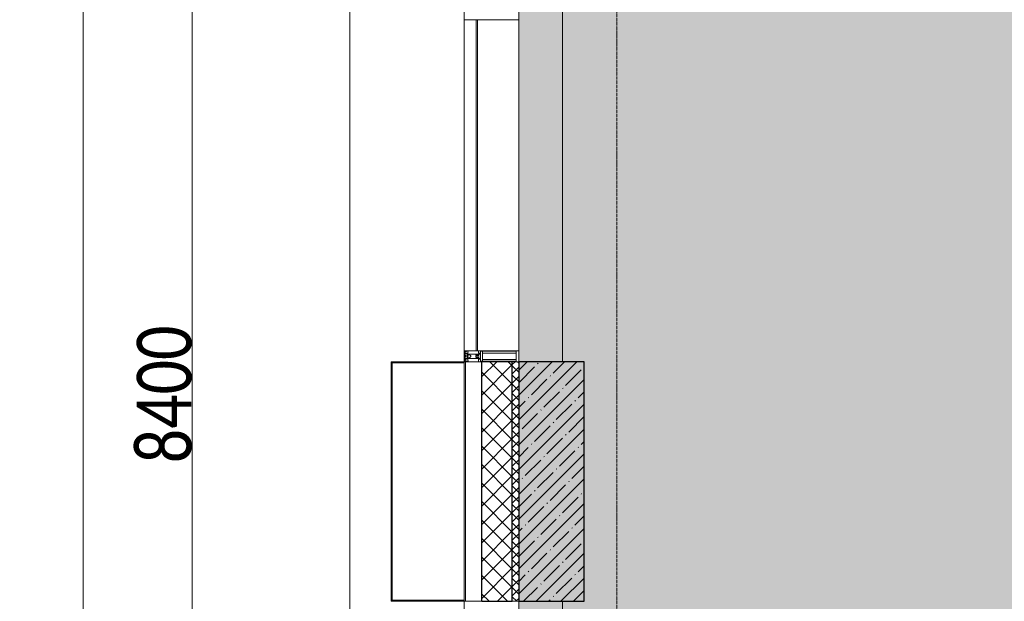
# Model space of a CAD drawing. Header units: millimetres. Extents: x -542966 to 178656, y -69521 to 267189.
# Tile 141 of 256: x -195043 to -190525, y 249486 to 252156. Entities that reach past the tile are written whole.
import ezdxf

# ---------------------------------------------------------------- set-up
doc = ezdxf.new("R2010")
doc.units = ezdxf.units.MM
doc.linetypes.add('-D1d1-15x02', pattern=[19, 15, -2, 0, -2])
doc.layers.get('Defpoints').update_dxf_attribs({"color": 31})
for name, color, linetype, lineweight in [('_0', 7, 'Continuous', 13), ('A-ANNO-DIMS', 8, 'Continuous', 5), ('A-COLS', 7, 'Continuous', 5), ('A-DETL-GENF', 7, 'Continuous', 5), ('A-GLAZ-CURT', 8, 'Continuous', 5), ('A-GLAZ-CWMG', 8, 'Continuous', 5), ('A-WALL', 7, 'Continuous', 5), ('A-WALL-FNSH', 8, 'Continuous', 5), ('I-WALL', 7, 'Continuous', 5), ('S-COLS', 7, 'Continuous', 5), ('S-GRID', 7, 'Continuous', 5), ('Ограждение', 7, 'Continuous', 5), ('Поручни', 7, 'Continuous', 5)]:
    doc.layers.add(name, color=color, linetype=linetype, lineweight=lineweight)
doc.styles.add('Calibri Light', font='calibril.ttf', dxfattribs={"width": 0.8, "height": 250})
doc.dimstyles.new('2_5', dxfattribs={"dimscale": 304.8, "dimtxt": 294.337106, "dimasz": 0.492126, "dimexe": 0.492126, "dimexo": 0.492126, "dimgap": 0, "dimtad": 1, "dimdec": 0, "dimrnd": 5, "dimdsep": 46, "dimtxsty": 'Calibri Light', "dimblk1": 'OBLIQUE', "dimblk2": 'OBLIQUE', "dimsah": 1, "dimcen": 0.09, "dimdle": 0.492126, "dimazin": 0, "dimtfac": 1, "dimtdec": 4, "dimtix": 1, "dimtmove": 0, "dimatfit": 3, "dimfxl": 1, "dimtvp": 1, "dimtolj": 1, "dimtzin": 0, "dimlwd": 5, "dimlwe": 5, "dimarcsym": 2})

# ---------------------------------------------------------------- blocks, each defined once
blk = doc.blocks.new('System Panel - A_PAN_Glass-4766046-50_AS_M_L19')
at = {"layer": 'A-GLAZ-CURT'}
for p, q in [((760, 0), (-760, 0)), ((-760, 0), (-760, -55)), ((760, -55), (760, 0)), ((-760, -55), (760, -55))]:
    blk.add_line(p, q, dxfattribs=at)
blk = doc.blocks.new('Rectangular Mullion - R_StandardFrame_50Wx250H-4766047-50_AS_M_L19')
at = {"layer": 'A-GLAZ-CWMG', "lineweight": 9}
for p, q in [((-50, 84), (-50, 250)), ((-50, 250), (0, 250)), ((0, 250), (0, 0)), ((-50, 0), (-50, 17)), ((0, 0), (-50, 0))]:
    blk.add_line(p, q, dxfattribs=at)
blk = doc.blocks.new('Rectangular Mullion - R_StandardFrame_50Wx250H-4752225-50_AS_M_L19')
at = {"layer": 'A-GLAZ-CWMG', "lineweight": 9}
for p, q in [((-25, 0), (-25, 250)), ((-25, 250), (25, 250)), ((25, 250), (25, 84)), ((25, 0), (-25, 0)), ((25, 17), (25, 0))]:
    blk.add_line(p, q, dxfattribs=at)
blk = doc.blocks.new('Rectangular Mullion - R_InvisibleFrame_50Wx250H-3508448-50_AS_M_L19')
at = {"layer": 'A-GLAZ-CWMG'}
for p, q in [((-690, 25250), (-690, 26770)), ((-500, 25250), (-500, 26770))]:
    blk.add_line(p, q, dxfattribs=at)
blk = doc.blocks.new('Ограждение - Ограждение-4621866-50_AS_M_L19')
at = {"layer": 'Поручни'}
blk.add_line((-1225, 30175), (-1225, 18050), dxfattribs=at)
blk = doc.blocks.new('Rectangular Mullion - 50Wx250H-V1-50_AS_M_L19')
at = {"layer": 'A-DETL-GENF'}
for p, q in [((-25, 65.2), (-25, 250)), ((-25, 250), (0, 250)), ((-23, 237.3), (0, 237.3)), ((-23, 237.3), (-23, 73.6)), ((-14.9, 84), (-14.9, 237.3)), ((25, 250), (0, 250)), ((23, 237.3), (0, 237.3)), ((14.9, 84), (14.9, 237.3)), ((23, 237.3), (23, 73.6)), ((25, 65.2), (25, 250)), ((-14, 65.2), (-25, 65.2)), ((0, 84), (-23, 84)), ((-0.5, 73.6), (-23, 73.6)), ((-14, 71.3), (-14, 65.2)), ((-10, 71.3), (-14, 71.3)), ((-10, 53), (-10, 71.3)), ((-8.7, 53), (-10, 53)), ((-10, 53), (-10, 17)), ((-8.7, 53), (-7, 54.7)), ((-7, 65.2), (-5.9, 67.3)), ((-7, 65.2), (-7, 54.7)), ((-4.1, 67.3), (-5.9, 67.3)), ((-4.1, 67.3), (-2.9, 65.1)), ((-2.9, 65.1), (-2.9, 54.6)), ((-1.3, 53), (-2.9, 54.6)), ((0, 53), (-1.3, 53)), ((0, 84), (23, 84)), ((0, 53), (1.3, 53)), ((0.5, 73.6), (23, 73.6)), ((1.3, 53), (2.9, 54.6)), ((4.1, 67.3), (2.9, 65.1)), ((2.9, 65.1), (2.9, 54.6)), ((4.1, 67.3), (5.9, 67.3)), ((7, 65.2), (5.9, 67.3)), ((7, 65.2), (7, 54.7)), ((8.7, 53), (7, 54.7)), ((8.7, 53), (10, 53)), ((10, 71.3), (14, 71.3)), ((10, 53), (10, 71.3)), ((10, 53), (10, 17)), ((14, 71.3), (14, 65.2)), ((14, 65.2), (25, 65.2)), ((-23.8, 14.6), (-25, 14.2)), ((-25, 0), (-25, 14.2)), ((-22.3, 17), (-23.8, 17)), ((-23.8, 17), (-23.8, 14.6)), ((-22.5, 10.6), (-23.8, 14.6)), ((-22.5, 10.6), (-23.7, 9.9)), ((-23.7, 1.3), (-23.7, 9.9)), ((-23.7, 1.3), (-11.8, 1.3)), ((-23.2, 10.2), (-22.5, 8)), ((-22.5, 8), (-22.5, 4.5)), ((-21.3, 4.5), (-22.5, 4.5)), ((-22.3, 17), (-22.3, 16)), ((-22.3, 16), (-21.3, 16)), ((-19, 17.6), (-21.3, 16)), ((-21.3, 4.5), (-21.3, 6.5)), ((-21.3, 6.5), (-14.2, 6.5)), ((-18.4, 16.6), (-19, 17.6)), ((-7.4, 16.6), (-18.4, 16.6)), ((-14.2, 6.5), (-14.2, 4.5)), ((-13.2, 4.5), (-14.2, 4.5)), ((-13.2, 4.5), (-12.2, 7.2)), ((-12.7, 7.6), (-11.3, 11.4)), ((-12.7, 7.6), (-11.8, 6.9)), ((-12.2, 9), (-12.2, 14.8)), ((-12.2, 14.8), (0, 14.8)), ((-11.8, 1.3), (-11.8, 6.9)), ((-10.5, 11.2), (-11.3, 11.4)), ((-10.5, 1.5), (-10.5, 11.2)), ((-4.8, 1.5), (-10.5, 1.5)), ((-10, 17), (-7.5, 17)), ((-8.5, 23), (-1.5, 30)), ((-8.5, 18.5), (-8.5, 23)), ((-7.5, 18.5), (-8.5, 18.5)), ((-7.5, 17), (-7.5, 18.5)), ((-7.4, 18), (-7.4, 16.6)), ((-2.6, 18), (-7.4, 18)), ((0, 8), (-4.8, 8)), ((-4.8, 1.5), (-4.8, 8)), ((-2.6, 18), (-2.6, 16.8)), ((-2.6, 16.8), (0, 16.8)), ((-1.5, 30), (0, 30)), ((1.5, 30), (0, 30)), ((2.6, 16.8), (0, 16.8)), ((0, 14.8), (0, 16.8)), ((0, 14.8), (0, 16.8)), ((12.2, 14.8), (0, 14.8)), ((0, 0), (0, 8)), ((0, 8), (4.8, 8)), ((0, 0), (0, 8)), ((8.5, 23), (1.5, 30)), ((2.6, 18), (2.6, 16.8)), ((2.6, 18), (7.4, 18)), ((4.8, 1.5), (4.8, 8)), ((4.8, 1.5), (10.5, 1.5)), ((7.4, 18), (7.4, 16.6)), ((7.4, 16.6), (18.4, 16.6)), ((7.5, 18.5), (8.5, 18.5)), ((7.5, 17), (7.5, 18.5)), ((10, 17), (7.5, 17)), ((8.5, 18.5), (8.5, 23)), ((10.5, 11.2), (11.3, 11.4)), ((10.5, 1.5), (10.5, 11.2)), ((12.7, 7.6), (11.3, 11.4)), ((12.7, 7.6), (11.8, 6.9)), ((11.8, 1.3), (11.8, 6.9)), ((23.7, 1.3), (11.8, 1.3)), ((12.2, 9), (12.2, 14.8)), ((13.2, 4.5), (12.2, 7.2)), ((13.2, 4.5), (14.2, 4.5)), ((21.3, 6.5), (14.2, 6.5)), ((14.2, 6.5), (14.2, 4.5)), ((18.4, 16.6), (19, 17.6)), ((19, 17.6), (21.3, 16)), ((22.3, 16), (21.3, 16)), ((21.3, 4.5), (21.3, 6.5)), ((21.3, 4.5), (22.5, 4.5)), ((22.3, 17), (22.3, 16)), ((22.3, 17), (23.8, 17)), ((22.5, 10.6), (23.8, 14.6)), ((22.5, 10.6), (23.7, 9.9)), ((23.2, 10.2), (22.5, 8)), ((22.5, 8), (22.5, 4.5)), ((23.7, 1.3), (23.7, 9.9)), ((23.8, 17), (23.8, 14.6)), ((23.8, 14.6), (25, 14.2)), ((25, 0), (25, 14.2)), ((-25, 0), (0, 0)), ((25, 0), (0, 0))]:
    blk.add_line(p, q, dxfattribs=at)
for centre, start, end in [((-0.5, 73.1), 360, 90), ((0.5, 73.1), 90, 180)]:
    blk.add_arc(centre, 0.5, start, end, dxfattribs=at)
blk = doc.blocks.new('Rectangular Mullion - R_StandardFrame_50Wx250H-4766657-50_AS_M_L19')
at = {"layer": 'A-GLAZ-CWMG', "lineweight": 9}
for p, q in [((0, 250), (-50, 250)), ((-50, 250), (-50, 0)), ((0, 0), (0, 250)), ((-50, 0), (0, 0))]:
    blk.add_line(p, q, dxfattribs=at)
blk = doc.blocks.new('RST_AR_KMN_R22_B3_FCD_rvt-1-50_AS_M_L19')
at = {"layer": 'A-WALL'}
h = blk.add_hatch(dxfattribs=at)
h.set_pattern_fill('FP_7', color=256, style=0, pattern_type=2)
h.set_pattern_definition([(45, (0, 0), (-42.4264, 42.4264), []), (135, (0, 0), (-42.4264, -42.4264), [])])
h.paths.add_polyline_path([(-530, 24100), (-530, 25200), (-670, 25200), (-670, 24100)])
h = blk.add_hatch(dxfattribs=at)
h.set_pattern_fill('FP_6', color=256, style=0, pattern_type=2)
h.set_pattern_definition([(45, (0, 0), (-21.213203, 21.213203), []), (135, (0, 0), (-21.213203, -21.213203), [])])
h.paths.add_polyline_path([(-500, 24100), (-500, 25200), (-530, 25200), (-530, 24100)])
at = {"layer": 'A-COLS', "lineweight": 18}
for p, q in [((-1080.3, 25200), (-1085.4, 25200)), ((-1085.4, 25200), (-1085.4, 24100)), ((-750, 25200), (-1080.3, 25200)), ((-1080.3, 25200), (-1080.3, 25195)), ((-1080.3, 24100), (-1080.3, 25200)), ((-1080.3, 25195), (-750, 25195)), ((-750, 25195), (-750, 25200)), ((-1085.4, 24100), (-1080.3, 24100)), ((-750, 24105), (-1080.3, 24105)), ((-1080.3, 24105), (-1080.3, 24100)), ((-1080.3, 24100), (-750, 24100)), ((-750, 24100), (-750, 24105))]:
    blk.add_line(p, q, dxfattribs=at)
at = {"layer": 'A-WALL'}
for p, q in [((-670, 25200), (-745, 25200)), ((-745, 24100), (-745, 25200)), ((-500, 25200), (-530, 25200)), ((-500, 24100), (-500, 25200)), ((-745, 24100), (-670, 24100)), ((-530, 24100), (-500, 24100))]:
    blk.add_line(p, q, dxfattribs=at)
at = {"layer": 'A-WALL', "lineweight": 25}
for p, q in [((-530, 25200), (-670, 25200)), ((-670, 24100), (-670, 25200)), ((-530, 24100), (-530, 25200)), ((-670, 24100), (-530, 24100))]:
    blk.add_line(p, q, dxfattribs=at)
at = {"layer": 'A-WALL-FNSH'}
for p, q in [((-750, 25200), (-750, 24100)), ((-745, 25200), (-750, 25200)), ((-750, 24100), (-745, 24100))]:
    blk.add_line(p, q, dxfattribs=at)
at = {"layer": 'A-GLAZ-CURT', "lineweight": 5, "rotation": 89.99999999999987}
blk.add_blockref('System Panel - A_PAN_Glass-4766046-50_AS_M_L19', (-750, 26010), dxfattribs=at)
at = {"layer": 'A-GLAZ-CWMG', "lineweight": 5, "extrusion": (0, 0, -1), "rotation": 90.00000000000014}
for name, p in [('Rectangular Mullion - R_StandardFrame_50Wx250H-4752225-50_AS_M_L19', (750, 26795)), ('Rectangular Mullion - 50Wx250H-V1-50_AS_M_L19', (750, 25225)), ('Rectangular Mullion - R_StandardFrame_50Wx250H-4766047-50_AS_M_L19', (750, 24100))]:
    blk.add_blockref(name, p, dxfattribs=at)
at = {"layer": 'A-GLAZ-CWMG', "lineweight": 5}
blk.add_blockref('Rectangular Mullion - R_InvisibleFrame_50Wx250H-3508448-50_AS_M_L19', (0, 0), dxfattribs=at)
at = {"layer": 'A-GLAZ-CWMG', "lineweight": 5, "rotation": 269.9999999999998}
blk.add_blockref('Rectangular Mullion - R_StandardFrame_50Wx250H-4766657-50_AS_M_L19', (-750, 25200), dxfattribs=at)
at = {"layer": 'Ограждение', "lineweight": 5}
blk.add_blockref('Ограждение - Ограждение-4621866-50_AS_M_L19', (-50, 50), dxfattribs=at)
blk = doc.blocks.new('_Oblique')
at = {"color": 0, "linetype": 'ByBlock', "lineweight": -2}
blk.add_line((-0.5, -0.5), (0.5, 0.5), dxfattribs=at)
blk = doc.blocks.new('*D12508')
at = {"layer": 'A-ANNO-DIMS', "color": 0, "lineweight": 5, "transparency": 16777216}
for p, q in [((-194251.3, 246086.4), (-194251.3, 254786.4)), ((-194207.3, 254636.4), (-194101.3, 254636.4)), ((-194207.3, 246236.4), (-194101.3, 246236.4))]:
    blk.add_line(p, q, dxfattribs=at)
at = {"layer": 'Defpoints', "color": 0, "transparency": 16777216}
for p in [(-194357.3, 254636.4), (-194251.3, 254636.4), (-194357.3, 246236.4)]:
    blk.add_point(p, dxfattribs=at)
at = {"layer": 'A-ANNO-DIMS', "color": 0, "lineweight": 5, "transparency": 16777216, "xscale": 150, "yscale": 150, "zscale": 150}
for p, rotation in [((-194251.3, 254636.4), 90), ((-194251.3, 246236.4), 270)]:
    blk.add_blockref('_Oblique', p, dxfattribs=dict(at, rotation=rotation))
at = {"layer": 'A-ANNO-DIMS', "color": 0, "transparency": 16777216, "insert": (-194379, 250436.4), "char_height": 250, "width": 799.053, "attachment_point": 5, "rotation": 90, "style": 'Calibri Light'}
blk.add_mtext('\\A1;8400', dxfattribs=at)
blk = doc.blocks.new('*D12509')
at = {"layer": 'A-ANNO-DIMS', "color": 0, "lineweight": 5, "transparency": 16777216}
for p, q in [((-194751.3, 225286.4), (-194751.3, 254786.4)), ((-194707.3, 254636.4), (-194601.3, 254636.4)), ((-194707.3, 225436.4), (-194601.3, 225436.4))]:
    blk.add_line(p, q, dxfattribs=at)
at = {"layer": 'Defpoints', "color": 0, "transparency": 16777216}
for p in [(-194857.3, 254636.4), (-194751.3, 254636.4), (-194857.3, 225436.4)]:
    blk.add_point(p, dxfattribs=at)
at = {"layer": 'A-ANNO-DIMS', "color": 0, "lineweight": 5, "transparency": 16777216, "xscale": 150, "yscale": 150, "zscale": 150}
for p, rotation in [((-194751.3, 254636.4), 90), ((-194751.3, 225436.4), 270)]:
    blk.add_blockref('_Oblique', p, dxfattribs=dict(at, rotation=rotation))
at = {"layer": 'A-ANNO-DIMS', "color": 0, "transparency": 16777216, "insert": (-194879, 240036.4), "char_height": 250, "width": 978.55, "attachment_point": 5, "rotation": 90, "style": 'Calibri Light'}
blk.add_mtext('\\A1;29200', dxfattribs=at)

msp = doc.modelspace()

# ---------------------------------------------------------------- hatches: boundary and pattern name
at = {"layer": '_0', "transparency": 33554534}
h = msp.add_hatch(color=252, dxfattribs=at)
h.dxf.hatch_style = 1
h.paths.add_polyline_path([(-154802.1, 224885.6), (-192753.7, 224885.6), (-192753.7, 254837.2), (-154802.1, 254837.2)])
h.paths.add_polyline_path([(-186502.9, 232136.4), (-186502.9, 235386.4), (-183902.9, 235386.4), (-183902.9, 239436.4), (-179002.9, 239436.4), (-179002.9, 237936.4), (-177402.9, 237936.4), (-177402.9, 244336.4), (-185852.9, 244336.4), (-185852.9, 246136.4), (-186852.9, 246136.4), (-186852.9, 248136.4), (-182952.9, 248136.4), (-182952.9, 246386.4), (-163952.9, 246386.4), (-163952.9, 248136.4), (-160672.9, 248136.4), (-160672.9, 246136.4), (-161752.9, 246136.4), (-161752.9, 244336.4), (-169802.9, 244336.4), (-169802.9, 235386.4), (-161802.9, 235386.4), (-161802.9, 234986.4), (-161302.9, 234986.4), (-161302.9, 232136.4), (-163402.9, 232136.4), (-163402.9, 233336.4), (-183902.9, 233336.4), (-183902.9, 232136.4)], flags=16)
at = {"layer": 'S-COLS'}
h = msp.add_hatch(dxfattribs=at)
h.set_pattern_fill('FP_1', color=256, style=0, pattern_type=2)
h.set_pattern_definition([(45, (-192252.935, 225386.45), (-57.02463, 57.02463), []), (45, (-192195.91, 225386.45), (-57.02463, 57.02463), [100.806, -20.161, 3.353, -16.808])])
h.paths.add_polyline_path([(-192452.9, 249486.4), (-192452.9, 250586.4), (-192752.9, 250586.4), (-192752.9, 249486.4)])

# ---------------------------------------------------------------- linework, layer by layer
at = {"layer": 'I-WALL'}
for p, q in [((-192552.9, 252486.4), (-192552.9, 250586.4)), ((-192552.9, 249486.4), (-192552.9, 248036.4))]:
    msp.add_line(p, q, dxfattribs=at)
at = {"layer": 'S-COLS', "lineweight": 25}
for p, q in [((-192752.9, 250586.4), (-192752.9, 249486.4)), ((-192452.9, 250586.4), (-192752.9, 250586.4)), ((-192452.9, 249486.4), (-192452.9, 250586.4)), ((-192752.9, 249486.4), (-192452.9, 249486.4))]:
    msp.add_line(p, q, dxfattribs=at)
at = {"layer": 'S-GRID', "linetype": '-D1d1-15x02'}
msp.add_line((-192302.9, 222677.2), (-192302.9, 256139.7), dxfattribs=at)

# ---------------------------------------------------------------- block references
at = {"lineweight": 5}
msp.add_blockref('RST_AR_KMN_R22_B3_FCD_rvt-1-50_AS_M_L19', (-192252.9, 225386.4), dxfattribs=at)

# ---------------------------------------------------------------- dimensions: what is measured, and where the dimension line sits
at = {"layer": 'A-ANNO-DIMS'}
for base, p1, p2, override, picture, middle in [((-194751.3, 254636.4), (-194857.3, 225436.4), (-194857.3, 254636.4), {"dimpost": '<>', "dimfxl": 29200}, '*D12509', (-194879, 240036.4)), ((-194251.3, 254636.4), (-194357.3, 246236.4), (-194357.3, 254636.4), {"dimpost": '<>', "dimfxl": 8400}, '*D12508', (-194379, 250436.4))]:
    dim = msp.add_linear_dim(base=base, p1=p1, p2=p2, angle=90, dimstyle='2_5', override=override, dxfattribs=at)
    dim.commit()
    dim.dimension.update_dxf_attribs({"geometry": picture, "text_midpoint": middle})

doc.saveas('drawing.dxf')
